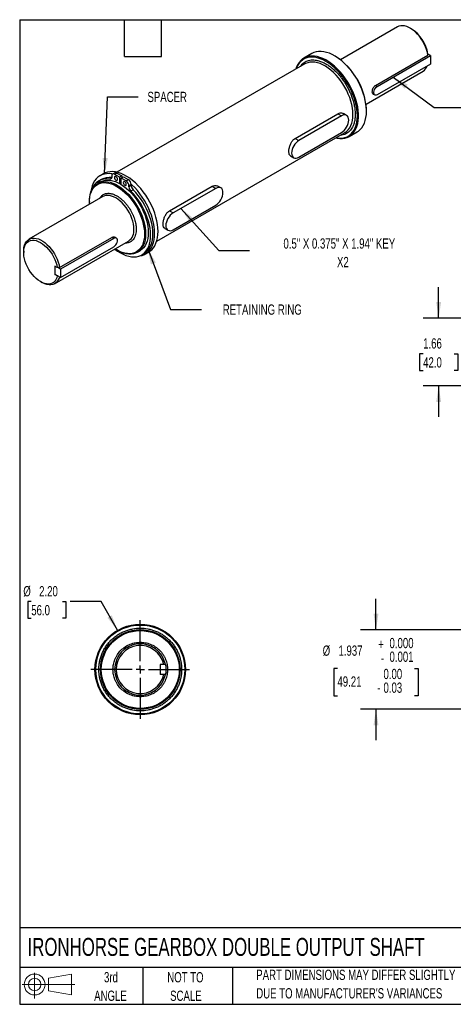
# Model space of a CAD drawing. Header units: inches. Extents: x 0.7 to 32.2, y 0.7 to 24.8.
# Tile 1 of 3: x 0.7 to 11.3, y 0.7 to 24.8. Entities that reach past the tile are written whole.
import ezdxf

# ---------------------------------------------------------------- set-up
doc = ezdxf.new("R2010")
doc.units = ezdxf.units.IN
doc.header["$LTSCALE"] = 3
doc.header["$MEASUREMENT"] = 0
doc.linetypes.add('CENTERX2', pattern=[0.8, 0.5, -0.1, 0.1, -0.1])
doc.layers.add('CENTER', color=40, linetype='CENTERX2')
doc.layers.add('SLD-DEFPOINTS', color=7, linetype='Continuous')
doc.layers.add('DIMENSIONS', color=140, linetype='Continuous', lineweight=25)
doc.layers.add('TEXT', color=140, linetype='Continuous', lineweight=25)
doc.styles.add('SLDTEXTSTYLE0', font='TXT', dxfattribs={"width": 0.7})
doc.dimstyles.new('SLDDIMSTYLE0', dxfattribs={"dimtxt": 0.254883, "dimasz": 0.39, "dimexe": 0, "dimexo": 0.0625, "dimgap": 0.063721, "dimtad": 0, "dimtih": 1, "dimtoh": 1, "dimdec": 3, "dimrnd": 1e-09, "dimzin": 12, "dimdsep": 46, "dimtxsty": 'SLDTEXTSTYLE0', "dimsah": 1, "dimcen": 0.09, "dimadec": 0, "dimazin": 3, "dimtol": 1, "dimtm": 0.001, "dimtfac": 1, "dimtdec": 3, "dimtmove": 0, "dimatfit": 0, "dimfxl": 0, "dimfrac": 2, "dimtolj": 1, "dimtzin": 0, "dimarcsym": 0})
doc.dimstyles.new('SLDDIMSTYLE2', dxfattribs={"dimtxt": 0.254883, "dimasz": 0.39, "dimexe": 0, "dimexo": 0.0625, "dimgap": 0.063721, "dimtad": 0, "dimtih": 1, "dimtoh": 1, "dimrnd": 1e-09, "dimzin": 12, "dimdsep": 46, "dimtxsty": 'SLDTEXTSTYLE0', "dimsah": 1, "dimcen": 0.09, "dimadec": 0, "dimazin": 3, "dimtfac": 1, "dimtmove": 0, "dimatfit": 0, "dimfxl": 0, "dimfrac": 2, "dimtolj": 1, "dimtzin": 12, "dimarcsym": 0})
doc.dimstyles.new('SLDDIMSTYLE6', dxfattribs={"dimtxt": 0.254883, "dimasz": 0.39, "dimexe": 0, "dimexo": 0.0625, "dimgap": 0.063721, "dimtad": 0, "dimtih": 1, "dimtoh": 1, "dimrnd": 1e-09, "dimzin": 4, "dimdsep": 46, "dimtxsty": 'SLDTEXTSTYLE0', "dimsah": 1, "dimcen": 0, "dimadec": 0, "dimazin": 1, "dimtfac": 1, "dimtofl": 0, "dimtmove": 0, "dimatfit": 3, "dimfxl": 0, "dimfrac": 2, "dimtolj": 1, "dimtzin": 12, "dimarcsym": 0})
doc.dimstyles.new('SLDDIMSTYLE7', dxfattribs={"dimtxt": 0.18, "dimasz": 0.39, "dimexe": 0, "dimexo": 0.0625, "dimgap": 0, "dimtad": 0, "dimtih": 1, "dimtoh": 1, "dimdec": 0, "dimrnd": 1e-09, "dimzin": 0, "dimdsep": 46, "dimtxsty": 'Standard', "dimsah": 1, "dimcen": 0.09, "dimadec": 0, "dimazin": 0, "dimtfac": 0.39, "dimtdec": 0, "dimtofl": 0, "dimtmove": 0, "dimatfit": 3, "dimfxl": 0, "dimfrac": 2, "dimtolj": 1, "dimtzin": 0, "dimarcsym": 0})

# ---------------------------------------------------------------- blocks, each defined once
blk = doc.blocks.new('Block11')
at = {"color": 7, "linetype": 'Continuous', "lineweight": 18}
for p, q in [((0.306, 0.627), (0.306, 0)), ((0.647, 0.492), (1.202, 0.594)), ((0.647, 0.189), (0.647, 0.492)), ((1.202, 0.594), (1.202, 0.086)), ((0, 0.34), (1.284, 0.34)), ((0.647, 0.189), (1.202, 0.086))]:
    blk.add_line(p, q, dxfattribs=at)
for radius in [0.254, 0.152]:
    blk.add_circle((0.306, 0.34), radius, dxfattribs=at)
blk = doc.blocks.new('Block12')
at = {"layer": 'SLD-DEFPOINTS'}
blk.add_blockref('Block11', (0, 0), dxfattribs=at)
blk = doc.blocks.new('SW_NOTE_0_2')
at = {"layer": 'TEXT', "color": 0, "char_height": 0.25, "attachment_point": 1, "style": 'SLDTEXTSTYLE0'}
for s, insert in [('PART DIMENSIONS MAY DIFFER SLIGHTLY', (0, 0.322)), ("DUE TO MANUFACTURER'S VARIANCES", (0, -0.129))]:
    blk.add_mtext(s, dxfattribs=dict(at, insert=insert))
blk = doc.blocks.new('SW_NOTE_0_3')
at = {"layer": 'TEXT', "color": 0, "char_height": 0.25, "attachment_point": 2, "style": 'SLDTEXTSTYLE0'}
for s, insert in [('NOT TO', (0.621, 0.322)), ('SCALE', (0.632, -0.129))]:
    blk.add_mtext(s, dxfattribs=dict(at, insert=insert))
blk = doc.blocks.new('SW_NOTE_0_4')
at = {"layer": 'TEXT', "color": 0, "char_height": 0.25, "attachment_point": 2, "style": 'SLDTEXTSTYLE0'}
for s, insert in [('3rd', (0.273, 0.322)), ('ANGLE', (0.262, -0.129))]:
    blk.add_mtext(s, dxfattribs=dict(at, insert=insert))
blk = doc.blocks.new('_D')
at = {"layer": 'DIMENSIONS'}
for p, q in [((9.426, 9.88), (9.426, 10.63)), ((12.928, 9.88), (9.051, 9.88)), ((14.896, 9.88), (13.108, 9.88)), ((15.691, 9.88), (15.076, 9.88)), ((8.487, 8.938), (8.401, 8.938)), ((8.401, 8.938), (8.401, 8.271)), ((10.365, 8.938), (10.451, 8.938)), ((10.451, 8.938), (10.451, 8.271)), ((8.401, 8.271), (8.487, 8.271)), ((10.451, 8.271), (10.365, 8.271)), ((14.073, 7.942), (9.051, 7.942)), ((9.426, 7.942), (9.426, 7.192)), ((15.691, 7.942), (14.253, 7.942))]:
    blk.add_line(p, q, dxfattribs=at)
for points in [[(9.426, 9.88), (9.486, 10.27), (9.366, 10.27)], [(9.426, 7.942), (9.366, 7.552), (9.486, 7.552)]]:
    blk.add_solid(points, dxfattribs=at)
at = {"layer": 'DIMENSIONS', "char_height": 0.25, "attachment_point": 1, "style": 'SLDTEXTSTYLE0'}
for s, insert in [('+', (9.482, 9.65)), ('0.000', (9.755, 9.68)), ('%%c', (8.128, 9.496)), ('1.937', (8.512, 9.496)), ('-', (9.543, 9.317)), ('0.001', (9.755, 9.347)), ('0.00', (9.608, 8.927)), ('49.21', (8.487, 8.743)), ('-', (9.456, 8.593)), ('0.03', (9.608, 8.593))]:
    blk.add_mtext(s, dxfattribs=dict(at, insert=insert))
blk = doc.blocks.new('_D_10')
at = {"layer": 'DIMENSIONS'}
for p, q in [((1.031, 10.565), (0.945, 10.565)), ((0.945, 10.565), (0.945, 10.16)), ((1.788, 10.565), (1.874, 10.565)), ((1.874, 10.565), (1.874, 10.16)), ((2.731, 10.565), (1.981, 10.565)), ((3.134, 9.866), (2.731, 10.565)), ((0.945, 10.16), (1.031, 10.16)), ((1.874, 10.16), (1.788, 10.16))]:
    blk.add_line(p, q, dxfattribs=at)
blk.add_solid([(3.134, 9.866), (2.991, 10.233), (2.887, 10.173)], dxfattribs=at)
at = {"layer": 'DIMENSIONS', "char_height": 0.25, "attachment_point": 1, "style": 'SLDTEXTSTYLE0'}
for s, insert in [('%%c', (0.838, 10.944)), ('2.20', (1.223, 10.944)), ('56.0', (1.031, 10.482))]:
    blk.add_mtext(s, dxfattribs=dict(at, insert=insert))
blk = doc.blocks.new('SW_CENTERMARKSYMBOL_0')
at = {"layer": 'CENTER', "color": 0}
for p, q in [((0, 0.2), (0, 1.202)), ((-0.2, 0), (-1.202, 0)), ((0, 0), (-0.1, 0)), ((0, 0), (0, 0.1)), ((0, 0), (0, -0.1)), ((0, 0), (0.1, 0)), ((0.2, 0), (1.202, 0)), ((0, -0.2), (0, -1.202))]:
    blk.add_line(p, q, dxfattribs=at)
blk = doc.blocks.new('SW_NOTE_0_6')
at = {"layer": 'TEXT', "color": 0, "char_height": 0.25, "attachment_point": 2, "style": 'SLDTEXTSTYLE0'}
for s, insert in [('0.5" X 0.375" X 1.94" KEY', (2.185, 0.296)), ('X2', (2.272, -0.156))]:
    blk.add_mtext(s, dxfattribs=dict(at, insert=insert))
blk = doc.blocks.new('_D_11')
at = {"layer": 'DIMENSIONS'}
for p, q in [((10.952, 17.478), (10.952, 18.228)), ((15.691, 17.478), (10.577, 17.478)), ((10.574, 16.605), (10.488, 16.605)), ((10.488, 16.605), (10.488, 16.2)), ((11.331, 16.605), (11.417, 16.605)), ((11.417, 16.605), (11.417, 16.2)), ((10.488, 16.2), (10.574, 16.2)), ((11.417, 16.2), (11.331, 16.2)), ((16.116, 15.822), (10.577, 15.822)), ((10.952, 15.822), (10.952, 15.072))]:
    blk.add_line(p, q, dxfattribs=at)
for points in [[(10.952, 17.478), (11.012, 17.868), (10.892, 17.868)], [(10.952, 15.822), (10.892, 15.432), (11.012, 15.432)]]:
    blk.add_solid(points, dxfattribs=at)
at = {"layer": 'DIMENSIONS', "char_height": 0.25, "attachment_point": 1, "style": 'SLDTEXTSTYLE0'}
for s, insert in [('1.66', (10.574, 16.984)), ('42.0', (10.574, 16.522))]:
    blk.add_mtext(s, dxfattribs=dict(at, insert=insert))

msp = doc.modelspace()

# ---------------------------------------------------------------- linework, layer by layer
for p, q in [((9.9456, 24.5753), (8.5587, 23.7746)), ((10.286, 24.5282), (10.2582, 24.5443)), ((7.864, 23.9248), (7.6692, 23.8123)), ((8.4292, 23.8621), (8.4153, 23.8702)), ((9.4154, 23.1497), (10.6911, 23.8861)), ((9.4584, 23.1248), (10.756, 23.8739)), ((10.756, 23.8739), (10.6906, 23.9116)), ((10.756, 23.8739), (10.756, 23.6697)), ((7.6942, 23.6724), (3.1189, 21.0312)), ((7.7087, 23.6803), (7.6942, 23.6724)), ((10.756, 23.6697), (9.4584, 22.9207)), ((9.1836, 22.6921), (10.5706, 23.4927)), ((9.4584, 23.1248), (9.4154, 23.1497)), ((9.3574, 22.9367), (9.3959, 22.9145)), ((7.4581, 21.8577), (8.4965, 22.4571)), ((8.5854, 22.4058), (7.547, 21.8064)), ((8.4965, 22.4571), (8.5854, 22.4058)), ((8.7104, 22.4182), (8.6332, 22.4628)), ((9.1947, 22.5201), (9.1947, 22.5362)), ((4.0875, 19.3533), (8.6628, 21.9946)), ((7.4581, 21.8577), (7.547, 21.8064)), ((7.547, 21.3981), (8.5854, 21.9975)), ((8.7714, 21.9029), (8.9663, 22.0154)), ((7.3448, 21.4303), (7.422, 21.3857)), ((2.789, 20.9951), (2.7055, 20.9468)), ((2.9459, 20.8664), (2.9878, 20.8906)), ((2.9922, 20.9392), (2.9922, 20.9163)), ((3.0686, 21.0171), (3.0129, 20.985)), ((3.1185, 21.0122), (3.0629, 20.98)), ((3.1815, 20.9116), (3.0629, 20.98)), ((3.1185, 21.0122), (3.2371, 20.9437)), ((3.2371, 20.9437), (3.1815, 20.9116)), ((3.1815, 20.9116), (3.1815, 20.7556)), ((3.2204, 20.8891), (3.2761, 20.9212)), ((3.2204, 20.7328), (3.2204, 20.8891)), ((3.339, 20.8206), (3.2204, 20.8891)), ((3.2371, 20.9437), (3.2371, 20.8987)), ((3.2412, 20.901), (3.2371, 20.9032)), ((3.2761, 20.9212), (3.3947, 20.8527)), ((2.7111, 20.7957), (2.647, 20.7588)), ((2.735, 20.8555), (2.6793, 20.8234)), ((3.339, 20.8206), (3.3947, 20.8527)), ((3.4654, 20.7303), (3.4097, 20.6981)), ((3.4097, 20.6753), (3.4654, 20.7074)), ((3.4097, 20.6753), (3.4097, 20.6981)), ((3.4654, 20.7303), (3.4654, 20.7074)), ((4.3958, 20.0899), (5.4342, 20.6893)), ((5.4342, 20.6893), (5.5231, 20.638)), ((5.6481, 20.6504), (5.5709, 20.6949)), ((2.7771, 20.437), (0.9759, 19.3972)), ((3.5117, 20.6041), (3.456, 20.572)), ((5.5231, 20.638), (4.4847, 20.0385)), ((2.4464, 20.3153), (2.4464, 20.2992)), ((4.4847, 19.6303), (5.5231, 20.2297)), ((4.3958, 20.0899), (4.4847, 20.0385)), ((1.7214, 18.708), (2.9971, 19.4445)), ((3.0402, 19.4196), (2.9971, 19.4445)), ((3.1027, 19.4258), (3.0599, 19.4505)), ((4.2825, 19.6625), (4.3597, 19.6179)), ((1.6009, 18.3146), (3.4021, 19.3544)), ((3.0402, 19.4196), (1.7426, 18.6706)), ((1.7426, 18.4664), (3.0402, 19.2155)), ((0.8465, 19.1111), (0.8465, 19.0789)), ((3.1173, 19.1369), (3.1312, 19.1289)), ((3.6157, 19.0809), (3.6797, 19.1178)), ((3.7226, 19.0163), (3.7782, 19.0484)), ((3.8078, 19.0374), (3.8913, 19.0857)), ((1.6651, 18.7084), (1.6048, 18.7432)), ((1.6048, 18.7432), (1.6048, 18.5391)), ((1.6048, 18.5391), (1.6108, 18.5425)), ((1.6651, 18.5042), (1.6048, 18.5391)), ((1.7426, 18.4664), (1.6108, 18.5425)), ((1.6773, 18.5042), (1.6651, 18.5042)), ((1.7426, 18.6706), (1.6773, 18.7083)), ((1.7426, 18.6706), (1.7426, 18.4664)), ((1.2605, 18.3617), (1.2884, 18.3456)), ((4.2576, 9.036), (4.1723, 9.036)), ((4.1723, 9.036), (4.1723, 8.786)), ((4.2576, 8.786), (4.1723, 8.786))]:
    msp.add_line(p, q)
at = {"flags": 128}
for points in [[(10.6911, 23.8861), (10.6774, 23.9531), (10.6577, 24.0213), (10.6322, 24.0897), (10.6014, 24.1573), (10.5656, 24.2231), (10.5253, 24.2862), (10.4813, 24.3457), (10.434, 24.4006), (10.3842, 24.4503), (10.3326, 24.4941), (10.2799, 24.5311), (10.2269, 24.5611), (10.1743, 24.5835), (10.123, 24.5979), (10.0736, 24.6043), (10.0268, 24.6024), (9.9834, 24.5924), (9.9456, 24.5753)], [(8.4415, 21.8668), (8.4813, 21.8588), (8.547, 21.8518), (8.61, 21.8531), (8.6698, 21.8627), (8.7259, 21.8806), (8.7777, 21.9066), (8.825, 21.9405), (8.8672, 21.982), (8.904, 22.0307), (8.9353, 22.0863), (8.9605, 22.1482), (8.9797, 22.2161), (8.9925, 22.2892), (8.999, 22.3671), (8.999, 22.4491), (8.9925, 22.5344), (8.9797, 22.6224), (8.9605, 22.7123), (8.9353, 22.8035), (8.904, 22.8951), (8.8672, 22.9864), (8.825, 23.0766), (8.7777, 23.165), (8.7259, 23.2509), (8.6698, 23.3335), (8.61, 23.4121), (8.547, 23.4862), (8.4813, 23.5551), (8.4135, 23.6181), (8.344, 23.6749), (8.2735, 23.7249), (8.2026, 23.7677), (8.1318, 23.803), (8.0617, 23.8305), (7.993, 23.8498), (7.9261, 23.861), (7.8617, 23.8638), (7.8002, 23.8583), (7.7423, 23.8446), (7.6883, 23.8226), (7.6387, 23.7926), (7.5939, 23.7549), (7.5543, 23.7098), (7.5202, 23.6576), (7.4919, 23.5987), (7.4729, 23.5447)], [(8.4489, 21.8711), (8.4829, 21.8656), (8.5476, 21.8612), (8.6094, 21.8653), (8.6677, 21.8778), (8.7221, 21.8985), (8.7721, 21.9274), (8.8173, 21.9641), (8.8573, 22.0084), (8.8917, 22.0599), (8.9202, 22.1181), (8.9427, 22.1826), (8.9589, 22.2527), (8.9687, 22.3279), (8.9719, 22.4076), (8.9687, 22.4911), (8.9589, 22.5776), (8.9427, 22.6664), (8.9202, 22.7568), (8.8917, 22.848), (8.8573, 22.9392), (8.8173, 23.0296), (8.7721, 23.1185), (8.7221, 23.2052), (8.6677, 23.2887), (8.6094, 23.3686), (8.5476, 23.4439), (8.4829, 23.5143), (8.4159, 23.5789), (8.347, 23.6374), (8.277, 23.6891), (8.2064, 23.7336), (8.1357, 23.7706), (8.0657, 23.7998), (7.9969, 23.8208), (7.9298, 23.8336), (7.8651, 23.8379), (7.8034, 23.8339), (7.745, 23.8214), (7.6906, 23.8006), (7.6406, 23.7718), (7.5954, 23.735), (7.5555, 23.6907), (7.5211, 23.6393), (7.4925, 23.581), (7.4803, 23.5489)], [(9.1947, 22.5201), (9.1914, 22.6038), (9.1818, 22.6906), (9.1657, 22.7797), (9.1435, 22.8703), (9.1152, 22.9618), (9.0812, 23.0533), (9.0416, 23.1442), (8.9968, 23.2336), (8.9472, 23.3208), (8.8932, 23.4051), (8.8352, 23.4858), (8.7738, 23.5623), (8.7094, 23.6338), (8.6425, 23.6999), (8.5738, 23.7599), (8.5037, 23.8133), (8.4329, 23.8598), (8.362, 23.8988), (8.2915, 23.9302), (8.222, 23.9537), (8.1541, 23.969), (8.0884, 23.976), (8.0254, 23.9746), (7.9657, 23.965), (7.9096, 23.9471), (7.864, 23.9248)], [(8.8635, 22.4381), (8.8603, 22.5163), (8.8508, 22.5974), (8.8349, 22.6808), (8.8129, 22.7655), (8.7851, 22.851), (8.7515, 22.9362), (8.7126, 23.0205), (8.6687, 23.103), (8.6202, 23.1831), (8.5676, 23.2598), (8.5114, 23.3326), (8.4521, 23.4008), (8.3902, 23.4636), (8.3263, 23.5205), (8.2611, 23.5711), (8.1951, 23.6147), (8.1289, 23.6511), (8.0632, 23.6798), (7.9986, 23.7006), (7.9356, 23.7133), (7.875, 23.7178), (7.8171, 23.7141), (7.7626, 23.7021), (7.7121, 23.682), (7.7087, 23.6803)], [(9.4584, 22.9207), (9.4335, 22.9104), (9.4106, 22.9093), (9.3916, 22.9173), (9.378, 22.9339), (9.3709, 22.9577), (9.3709, 22.9868), (9.378, 23.0187), (9.3916, 23.051), (9.4106, 23.081), (9.4335, 23.1063), (9.4584, 23.1248)], [(8.5854, 21.9975), (8.6199, 22.0214), (8.6531, 22.0521), (8.6836, 22.0886), (8.7104, 22.1295), (8.7324, 22.1731), (8.7487, 22.2178), (8.7588, 22.2619), (8.7622, 22.3037), (8.7588, 22.3416), (8.7487, 22.3741), (8.7324, 22.3999), (8.7104, 22.4182), (8.6836, 22.4281), (8.6531, 22.4293), (8.6199, 22.4218), (8.5854, 22.4058)], [(8.6786, 22.0043), (8.7126, 22.0299), (8.7515, 22.0693), (8.7851, 22.1158), (8.8129, 22.169), (8.8349, 22.2284), (8.8508, 22.2935), (8.8603, 22.3636), (8.8635, 22.4381)], [(8.9663, 22.0154), (8.9968, 22.0351), (9.0416, 22.0728), (9.0812, 22.1179), (9.1152, 22.1701), (9.1435, 22.229), (9.1657, 22.294), (9.1818, 22.3645), (9.1914, 22.4401), (9.1947, 22.5201)], [(8.6628, 21.9946), (8.6687, 21.998), (8.6786, 22.0043)], [(7.547, 21.8064), (7.5125, 21.7825), (7.4794, 21.7518), (7.4488, 21.7153), (7.422, 21.6744), (7.4, 21.6308), (7.3837, 21.5861), (7.3736, 21.542), (7.3702, 21.5002), (7.3736, 21.4623), (7.3837, 21.4298), (7.4, 21.404), (7.422, 21.3857), (7.4488, 21.3758), (7.4794, 21.3746), (7.5125, 21.3821), (7.547, 21.3981)], [(3.0166, 20.9871), (2.9956, 20.991), (2.9299, 20.998), (2.8669, 20.9967), (2.8071, 20.987), (2.7511, 20.9691), (2.6992, 20.9431), (2.652, 20.9093), (2.6097, 20.8678), (2.5729, 20.8191), (2.5417, 20.7635), (2.5164, 20.7015), (2.4973, 20.6337), (2.4844, 20.5605), (2.4831, 20.5495)], [(4.1196, 19.5904), (4.1164, 19.6741), (4.1067, 19.7608), (4.0907, 19.8499), (4.0685, 19.9406), (4.0402, 20.032), (4.0062, 20.1236), (3.9666, 20.2144), (3.9218, 20.3038), (3.8722, 20.3911), (3.8182, 20.4754), (3.7602, 20.5561), (3.6988, 20.6325), (3.6343, 20.7041), (3.5675, 20.7701), (3.4987, 20.8301), (3.4287, 20.8835), (3.3579, 20.93), (3.287, 20.9691), (3.2165, 21.0005), (3.147, 21.0239), (3.0791, 21.0392), (3.0134, 21.0462), (2.9504, 21.0449), (2.8906, 21.0352), (2.8346, 21.0173), (2.789, 20.9951)], [(2.9922, 20.9163), (2.9913, 20.9044), (2.9889, 20.8937), (2.9849, 20.8845), (2.9795, 20.877), (2.9726, 20.8713), (2.9647, 20.8676), (2.9557, 20.866), (2.9459, 20.8664)], [(3.1314, 20.8588), (3.1285, 20.8771), (3.1203, 20.8959), (3.1082, 20.9123), (3.0938, 20.9239), (3.0794, 20.9289), (3.0672, 20.9266), (3.059, 20.9172), (3.0562, 20.9022), (3.059, 20.884), (3.0672, 20.8652), (3.0794, 20.8487), (3.0938, 20.8371), (3.1082, 20.8321), (3.1203, 20.8345), (3.1285, 20.8439), (3.1314, 20.8588)], [(2.4464, 20.3153), (2.4472, 20.353), (2.4536, 20.4254), (2.4663, 20.4931), (2.4852, 20.5554), (2.5102, 20.6118), (2.5409, 20.6617), (2.5772, 20.7047), (2.6186, 20.7403), (2.6649, 20.7683), (2.7155, 20.7884), (2.7699, 20.8004), (2.8278, 20.8041), (2.8885, 20.7996), (2.9514, 20.7869), (3.016, 20.7661), (3.0817, 20.7374), (3.1479, 20.701), (3.2139, 20.6574), (3.2792, 20.6068), (3.343, 20.5499), (3.4049, 20.4871), (3.4642, 20.419), (3.5205, 20.3462), (3.5731, 20.2694), (3.6215, 20.1894), (3.6654, 20.1068), (3.7043, 20.0225), (3.7379, 19.9373), (3.7658, 19.8519), (3.7877, 19.7671), (3.8036, 19.6837), (3.8131, 19.6026), (3.8163, 19.5244), (3.8163, 19.5244)], [(2.4479, 20.2469), (2.4464, 20.2992), (2.4496, 20.3733), (2.4593, 20.4429), (2.4753, 20.5074), (2.4975, 20.5662), (2.5256, 20.6187), (2.5595, 20.6644), (2.5987, 20.7028), (2.6429, 20.7337), (2.6917, 20.7566), (2.7446, 20.7713), (2.8011, 20.7778), (2.8606, 20.776), (2.9226, 20.7658), (2.9865, 20.7474), (3.0517, 20.7209), (3.1174, 20.6867)], [(2.7111, 20.7957), (2.7289, 20.8053), (2.7795, 20.8254), (2.834, 20.8374), (2.8918, 20.8411), (2.9525, 20.8366), (3.0154, 20.8239), (3.0801, 20.8031), (3.1458, 20.7743), (3.2119, 20.738), (3.2779, 20.6943), (3.3432, 20.6438), (3.4071, 20.5869), (3.4689, 20.524), (3.5283, 20.4559), (3.5845, 20.3831), (3.6371, 20.3064), (3.6856, 20.2263), (3.7294, 20.1438), (3.7683, 20.0595), (3.8019, 19.9742), (3.8298, 19.8888), (3.8518, 19.8041), (3.8676, 19.7207), (3.8772, 19.6396), (3.8804, 19.5614)], [(3.1174, 20.6867), (3.1832, 20.645), (3.2484, 20.5962), (3.3122, 20.5409), (3.3742, 20.4795), (3.4338, 20.4126), (3.4903, 20.3409), (3.5431, 20.265), (3.5919, 20.1858), (3.6362, 20.1039), (3.6754, 20.0202), (3.7093, 19.9354), (3.7374, 19.8504), (3.7596, 19.766), (3.7756, 19.683), (3.7853, 19.6022), (3.7885, 19.5244), (3.7853, 19.4503), (3.7756, 19.3807), (3.7596, 19.3161), (3.7374, 19.2573), (3.7093, 19.2049), (3.6754, 19.1592), (3.6362, 19.1207), (3.5919, 19.0899), (3.5431, 19.067), (3.4903, 19.0523), (3.4338, 19.0458), (3.3742, 19.0476), (3.3122, 19.0578), (3.2484, 19.0762), (3.1832, 19.1026), (3.1174, 19.1369), (3.0728, 19.1644)], [(3.3457, 20.7351), (3.3429, 20.7533), (3.3347, 20.7721), (3.3225, 20.7886), (3.3081, 20.8002), (3.2937, 20.8052), (3.2816, 20.8028), (3.2734, 20.7934), (3.2705, 20.7785), (3.2734, 20.7602), (3.2816, 20.7414), (3.2937, 20.725), (3.3081, 20.7134), (3.3225, 20.7084), (3.3347, 20.7108), (3.3429, 20.7201), (3.3457, 20.7351)], [(4.0361, 19.5422), (4.0329, 19.6259), (4.0232, 19.7126), (4.0072, 19.8017), (3.985, 19.8923), (3.9567, 19.9838), (3.9226, 20.0754), (3.883, 20.1662), (3.8383, 20.2556), (3.7887, 20.3428), (3.7347, 20.4272), (3.6767, 20.5079), (3.6152, 20.5843), (3.5508, 20.6559), (3.484, 20.7219), (3.465, 20.7392)], [(5.5231, 20.2297), (5.5576, 20.2536), (5.5908, 20.2843), (5.6213, 20.3208), (5.6481, 20.3617), (5.6701, 20.4053), (5.6864, 20.45), (5.6965, 20.4941), (5.6999, 20.5359), (5.6965, 20.5738), (5.6864, 20.6063), (5.6701, 20.6321), (5.6481, 20.6504), (5.6213, 20.6603), (5.5908, 20.6615), (5.5576, 20.654), (5.5231, 20.638)], [(3.5315, 19.6406), (3.5283, 19.704), (3.5187, 19.7701), (3.5028, 19.8381), (3.4809, 19.907), (3.4533, 19.9757), (3.4204, 20.0432), (3.3827, 20.1085), (3.3406, 20.1708), (3.295, 20.229), (3.2463, 20.2824), (3.1954, 20.3302), (3.1429, 20.3716), (3.0896, 20.4061), (3.0363, 20.4331), (2.9838, 20.4523), (2.9329, 20.4634), (2.8842, 20.4662), (2.8385, 20.4607), (2.7965, 20.4469), (2.7771, 20.437)], [(3.0658, 19.1603), (3.1325, 19.1111), (3.201, 19.0679), (3.2694, 19.0321), (3.3373, 19.0039), (3.404, 18.9836), (3.469, 18.9714), (3.5316, 18.9674), (3.5914, 18.9716), (3.6478, 18.984), (3.7004, 19.0045), (3.7486, 19.0329), (3.7921, 19.0689), (3.8305, 19.1123), (3.8635, 19.1627), (3.8908, 19.2196), (3.9121, 19.2825), (3.9272, 19.351), (3.9361, 19.4243), (3.9386, 19.502), (3.9348, 19.5832), (3.9247, 19.6674), (3.9082, 19.7537), (3.8857, 19.8415), (3.8573, 19.9299), (3.8232, 20.0182), (3.7837, 20.1058), (3.7392, 20.1917), (3.6901, 20.2752), (3.6367, 20.3557), (3.5796, 20.4324), (3.5192, 20.5047), (3.456, 20.572)], [(3.7782, 19.0484), (3.8043, 19.065), (3.8478, 19.1011), (3.8862, 19.1445), (3.9192, 19.1948), (3.9464, 19.2517), (3.9677, 19.3147), (3.9829, 19.3831), (3.9918, 19.4565), (3.9943, 19.5341), (3.9905, 19.6153), (3.9803, 19.6995), (3.9639, 19.7858), (3.9414, 19.8736), (3.913, 19.962), (3.8789, 20.0504), (3.8394, 20.1379), (3.7949, 20.2238), (3.7457, 20.3073), (3.6924, 20.3878), (3.6352, 20.4646), (3.5748, 20.5368), (3.5117, 20.6041)], [(4.4847, 20.0385), (4.4503, 20.0147), (4.4171, 19.984), (4.3865, 19.9474), (4.3597, 19.9066), (4.3378, 19.863), (4.3214, 19.8182), (4.3114, 19.7741), (4.308, 19.7324), (4.3114, 19.6945), (4.3214, 19.662), (4.3378, 19.6361), (4.3597, 19.6179), (4.3865, 19.608), (4.4171, 19.6068), (4.4503, 19.6143), (4.4847, 19.6303)], [(3.8163, 19.5244), (3.8131, 19.4499), (3.8036, 19.3798), (3.7877, 19.3147), (3.7658, 19.2553), (3.7379, 19.2021), (3.7043, 19.1556), (3.6654, 19.1162), (3.6215, 19.0843), (3.5731, 19.0603), (3.5205, 19.0442), (3.4642, 19.0364), (3.4049, 19.0367), (3.343, 19.0454), (3.2792, 19.0622), (3.2139, 19.0869), (3.1479, 19.1195), (3.1312, 19.1289)], [(3.6651, 18.9897), (3.6767, 18.9914), (3.7347, 19.0052), (3.7887, 19.0272), (3.8383, 19.0571), (3.883, 19.0948), (3.9226, 19.14), (3.9567, 19.1922), (3.985, 19.251), (4.0072, 19.316), (4.0232, 19.3866), (4.0329, 19.4622), (4.0361, 19.5422)], [(3.8804, 19.5614), (3.8772, 19.4869), (3.8676, 19.4168), (3.8518, 19.3517), (3.8298, 19.2923), (3.8019, 19.2391), (3.7683, 19.1926), (3.7294, 19.1532), (3.6856, 19.1213), (3.6797, 19.1178)], [(3.8913, 19.0857), (3.9218, 19.1053), (3.9666, 19.143), (4.0062, 19.1882), (4.0402, 19.2404), (4.0685, 19.2992), (4.0907, 19.3642), (4.1067, 19.4348), (4.1164, 19.5104), (4.1196, 19.5904)], [(0.8465, 19.1111), (0.8473, 19.1412), (0.8536, 19.1983), (0.8662, 19.2505), (0.8849, 19.297), (0.9094, 19.3371), (0.9393, 19.3704), (0.9743, 19.3962), (1.0137, 19.4143), (1.0572, 19.4243), (1.1039, 19.4262), (1.1533, 19.4198), (1.2047, 19.4054), (1.2572, 19.383), (1.3102, 19.3531), (1.3629, 19.316), (1.4145, 19.2723), (1.4643, 19.2226), (1.5116, 19.1676), (1.5557, 19.1081), (1.5959, 19.045), (1.6317, 18.9792), (1.6625, 18.9116), (1.688, 18.8433), (1.7077, 18.7751), (1.7214, 18.708)], [(1.6651, 18.5042), (1.651, 18.4551), (1.6309, 18.412), (1.605, 18.3755), (1.5738, 18.3462), (1.5377, 18.3245), (1.4973, 18.3108), (1.4533, 18.3053), (1.4062, 18.3081), (1.357, 18.3192), (1.3062, 18.3382), (1.2547, 18.3651), (1.2033, 18.3993), (1.1528, 18.4403), (1.104, 18.4876), (1.0576, 18.5402), (1.0143, 18.5975), (0.9749, 18.6586), (0.9399, 18.7225), (0.9098, 18.7882), (0.8852, 18.8547), (0.8664, 18.9209), (0.8537, 18.9859), (0.8473, 19.0487), (0.8473, 19.1082), (0.8537, 19.1636), (0.8664, 19.2139), (0.8852, 19.2584), (0.9098, 19.2965), (0.9399, 19.3275), (0.9749, 19.3509), (1.0143, 19.3665), (1.0576, 19.3738), (1.104, 19.3729), (1.1528, 19.3638), (1.2033, 19.3465), (1.2547, 19.3214), (1.3062, 19.2888), (1.357, 19.2493), (1.4062, 19.2034), (1.4533, 19.1519), (1.4973, 19.0956), (1.5377, 19.0353), (1.5738, 18.9719), (1.605, 18.9066), (1.6309, 18.8402), (1.651, 18.7738), (1.6651, 18.7084)], [(3.0402, 19.2155), (3.0651, 19.234), (3.088, 19.2593), (3.107, 19.2893), (3.1206, 19.3216), (3.1277, 19.3535), (3.1277, 19.3826), (3.1206, 19.4064), (3.107, 19.423), (3.088, 19.431), (3.0651, 19.4299), (3.0402, 19.4196)], [(1.7164, 18.4816), (1.7077, 18.4527), (1.688, 18.4072), (1.6625, 18.3683), (1.6317, 18.3363), (1.5959, 18.3118), (1.5557, 18.2952), (1.5116, 18.2866), (1.4643, 18.2862), (1.4145, 18.294), (1.3629, 18.3099), (1.3102, 18.3336), (1.2884, 18.3456)]]:
    msp.add_lwpolyline(points, dxfattribs=at)
for radius in [1.1024, 1.0827, 0.9687, 0.949]:
    msp.add_circle((3.6855, 8.911), radius)
for centre, radius, start, end in [((9.7941, 23.7628), 0.9099, 9.85829, 57.27051), ((7.5359, 22.4625), 1.6603, 2.54218, 57.45244), ((10.4431, 23.7013), 0.2444, 301.44345, 341.25575), ((2.9275, 20.5069), 0.3982, 80.8907, 118.91084), ((3.0353, 20.9462), 0.0437, 50.79671, 189.21404), ((3.0893, 20.9713), 0.0503, 54.38242, 114.30712), ((2.8745, 20.484), 0.389, 79.42335, 163.59319), ((3.2562, 20.6911), 0.1537, 2.60548, 57.39452), ((3.3119, 20.7233), 0.1537, 2.60548, 57.39452), ((3.5659, 20.6832), 0.1563, 182.88973, 225.3507), ((3.6215, 20.7153), 0.1563, 182.88973, 225.3507), ((3.213, 19.6123), 0.3197, 306.24035, 5.07184), ((3.6855, 8.911), 0.625, 11.53696, 348.46304), ((3.6855, 8.911), 0.5856, 12.32434, 347.67566)]:
    msp.add_arc(centre, radius, start, end)
for points, knots in [([(7.5845, 23.6091), (7.5927, 23.6212), (7.6128, 23.6511), (7.6523, 23.6893), (7.7014, 23.7242), (7.7561, 23.7495), (7.8152, 23.7652), (7.8779, 23.7713), (7.9496, 23.7676), (8.0303, 23.7512), (8.1185, 23.7193), (8.2064, 23.6747), (8.2942, 23.6179), (8.3824, 23.5479), (8.4631, 23.4712), (8.5348, 23.3921), (8.5975, 23.3136), (8.6566, 23.2297), (8.7113, 23.1412), (8.7606, 23.0495), (8.8037, 22.9564), (8.8404, 22.8629), (8.8731, 22.7612), (8.899, 22.653), (8.9161, 22.5413), (8.9182, 22.4721), (8.9192, 22.4381)], [0, 0, 0, 0, 0.0266576, 0.0658503, 0.105051, 0.1442437, 0.1834444, 0.2218205, 0.2602045, 0.3092947, 0.3570474, 0.4033673, 0.4496803, 0.497433, 0.5465301, 0.5849063, 0.6232902, 0.662483, 0.7016837, 0.7408764, 0.7800771, 0.8184532, 0.8568372, 0.9059273, 0.9536818, 1, 1, 1, 1]), ([(9.3582, 22.9381), (9.3543, 22.9403), (9.3443, 22.9458), (9.3376, 22.9658), (9.335, 22.994), (9.3386, 23.0278), (9.3503, 23.0679), (9.3694, 23.1057), (9.3922, 23.134), (9.4087, 23.1452), (9.4154, 23.1497)], [0, 0, 0, 0, 0.092035, 0.2361095, 0.3334872, 0.4746566, 0.6157605, 0.7585742, 0.9026618, 1, 1, 1, 1]), ([(8.4965, 22.4571), (8.5163, 22.4656), (8.556, 22.4826), (8.6049, 22.4797), (8.6257, 22.4643), (8.6314, 22.46)], [0, 0, 0, 0, 0.419817, 0.8392891, 1, 1, 1, 1]), ([(8.9192, 22.4381), (8.9182, 22.4052), (8.9161, 22.3385), (8.899, 22.2465), (8.8731, 22.1682), (8.8404, 22.1043), (8.8038, 22.053), (8.7606, 22.0097), (8.7113, 21.975), (8.6565, 21.9498), (8.6037, 21.9348), (8.5677, 21.9323), (8.5532, 21.9312)], [0, 0, 0, 0, 0.1148009, 0.2331621, 0.3548599, 0.4499834, 0.5451263, 0.6422739, 0.7394413, 0.8365889, 0.9337563, 1, 1, 1, 1]), ([(7.3465, 21.4331), (7.3393, 21.437), (7.3203, 21.4472), (7.3077, 21.4862), (7.3028, 21.5427), (7.3094, 21.6105), (7.3309, 21.691), (7.3668, 21.7676), (7.4112, 21.8257), (7.4445, 21.8484), (7.4581, 21.8577)], [0, 0, 0, 0, 0.0891453, 0.2339055, 0.3334649, 0.4733808, 0.6131917, 0.7557529, 0.9005445, 1, 1, 1, 1]), ([(5.4342, 20.6893), (5.4541, 20.6978), (5.4937, 20.7148), (5.5427, 20.7119), (5.5634, 20.6965), (5.5692, 20.6922)], [0, 0, 0, 0, 0.419817, 0.8392891, 1, 1, 1, 1]), ([(2.6934, 20.3887), (2.6957, 20.3932), (2.7043, 20.4108), (2.7322, 20.4477), (2.7726, 20.4827), (2.8207, 20.5049), (2.8596, 20.5152), (2.901, 20.5193), (2.9574, 20.5164), (3.0298, 20.4986), (3.1079, 20.4618), (3.1753, 20.4181), (3.2335, 20.372), (3.2866, 20.3215), (3.3339, 20.2693), (3.3891, 20.2002), (3.4394, 20.124), (3.4827, 20.0436), (3.5111, 19.9822), (3.5353, 19.9205), (3.5609, 19.8406), (3.5826, 19.7445), (3.5857, 19.6746), (3.5872, 19.6406)], [0, 0, 0, 0, 0.0130819, 0.0505431, 0.1269456, 0.1651921, 0.2034504, 0.2409001, 0.2783613, 0.3501899, 0.4179592, 0.4631546, 0.509757, 0.5576731, 0.5951227, 0.6325839, 0.7089864, 0.7472329, 0.7854912, 0.8229409, 0.8604021, 0.9322307, 1, 1, 1, 1]), ([(4.2842, 19.6653), (4.277, 19.6692), (4.258, 19.6794), (4.2455, 19.7184), (4.2405, 19.7749), (4.2471, 19.8427), (4.2686, 19.9231), (4.3045, 19.9998), (4.3489, 20.0579), (4.3823, 20.0806), (4.3958, 20.0899)], [0, 0, 0, 0, 0.0891453, 0.2339055, 0.3334649, 0.4733808, 0.6131917, 0.7557529, 0.9005445, 1, 1, 1, 1]), ([(2.9971, 19.4445), (3.0071, 19.4488), (3.0269, 19.4574), (3.0508, 19.4563), (3.0607, 19.4487), (3.0633, 19.4467)], [0, 0, 0, 0, 0.423804, 0.8474005, 1, 1, 1, 1]), ([(3.5872, 19.6406), (3.5865, 19.6189), (3.5852, 19.5749), (3.5739, 19.5143), (3.5568, 19.4628), (3.5353, 19.4206), (3.503, 19.3754), (3.4622, 19.341), (3.4142, 19.3186), (3.3751, 19.3086), (3.343, 19.3045), (3.3235, 19.3058), (3.3184, 19.3061)], [0, 0, 0, 0, 0.1080952, 0.2195427, 0.3341382, 0.4237024, 0.5132943, 0.6960177, 0.7874877, 0.8789859, 0.9685501, 1, 1, 1, 1]), ([(2.6774, 8.911), (2.6775, 8.9179), (2.6775, 8.9316), (2.6782, 8.952), (2.6792, 8.9725), (2.6807, 8.9929), (2.6825, 9.0133), (2.6848, 9.0337), (2.6875, 9.054), (2.6906, 9.0742), (2.6986, 9.1198), (2.7151, 9.19), (2.7472, 9.2839), (2.7888, 9.3755), (2.8407, 9.4642), (2.9016, 9.5478), (2.9714, 9.6251), (3.0487, 9.6949), (3.1323, 9.7558), (3.221, 9.8077), (3.3125, 9.8493), (3.4065, 9.8814), (3.5298, 9.9104), (3.6855, 9.9248), (3.8411, 9.9104), (3.9645, 9.8814), (4.0584, 9.8493), (4.15, 9.8077), (4.2387, 9.7558), (4.3222, 9.6949), (4.3995, 9.6251), (4.4693, 9.5478), (4.5303, 9.4642), (4.5821, 9.3755), (4.6238, 9.284), (4.6558, 9.19), (4.6736, 9.1145), (4.683, 9.0581), (4.6877, 9.0215), (4.6911, 8.9848), (4.6932, 8.9479), (4.6934, 8.9233), (4.6936, 8.911)], [0, 0, 0, 0, 0.0064866, 0.012964, 0.0194348, 0.0259018, 0.0323676, 0.0388348, 0.0453063, 0.0517847, 0.0582726, 0.0891447, 0.1200233, 0.1521822, 0.1843477, 0.2171909, 0.2500408, 0.282884, 0.3157339, 0.3478929, 0.3800584, 0.4109304, 0.441809, 0.5000011, 0.5581932, 0.5890653, 0.6199439, 0.6521028, 0.6842683, 0.7171115, 0.7499614, 0.7828046, 0.8156545, 0.8478135, 0.8799789, 0.910851, 0.9417296, 0.9533983, 0.965044, 0.9766824, 0.9883292, 1, 1, 1, 1]), ([(3.0211, 8.911), (3.0211, 8.9161), (3.0212, 8.9262), (3.0218, 8.9414), (3.0226, 8.9566), (3.0238, 8.9717), (3.0254, 8.9868), (3.0273, 9.0019), (3.0295, 9.0169), (3.0349, 9.0481), (3.046, 9.0949), (3.0671, 9.1568), (3.0946, 9.2172), (3.1402, 9.2953), (3.2124, 9.3842), (3.3186, 9.4705), (3.4377, 9.5321), (3.5615, 9.5677), (3.6855, 9.5791), (3.8095, 9.5677), (3.9333, 9.5321), (4.0524, 9.4705), (4.1586, 9.3842), (4.2308, 9.2953), (4.2764, 9.2172), (4.3039, 9.1568), (4.325, 9.0949), (4.3372, 9.0432), (4.3438, 9.0019), (4.3473, 8.9718), (4.3495, 8.9414), (4.3497, 8.9212), (4.3499, 8.911)], [0, 0, 0, 0, 0.0073012, 0.0145912, 0.0218739, 0.029153, 0.0364325, 0.0437161, 0.0510077, 0.0583111, 0.089202, 0.1201028, 0.1522814, 0.18447, 0.2501188, 0.3157677, 0.3800524, 0.4417711, 0.5000019, 0.5582326, 0.6199514, 0.684236, 0.7498849, 0.8155338, 0.8477124, 0.879901, 0.9107919, 0.9416927, 0.956283, 0.9708439, 0.985406, 1, 1, 1, 1]), ([(4.6936, 8.911), (4.6935, 8.9042), (4.6934, 8.8905), (4.6928, 8.87), (4.6918, 8.8495), (4.6903, 8.8291), (4.6884, 8.8087), (4.6861, 8.7884), (4.6834, 8.7681), (4.6803, 8.7478), (4.6724, 8.7022), (4.6558, 8.632), (4.6238, 8.5381), (4.5821, 8.4465), (4.5303, 8.3579), (4.4693, 8.2743), (4.3996, 8.197), (4.3222, 8.1272), (4.2387, 8.0662), (4.15, 8.0144), (4.0584, 7.9727), (3.9645, 7.9407), (3.8411, 7.9116), (3.6855, 7.8973), (3.5298, 7.9116), (3.4065, 7.9407), (3.3126, 7.9727), (3.221, 8.0144), (3.1323, 8.0662), (3.0487, 8.1272), (2.9714, 8.197), (2.9016, 8.2743), (2.8407, 8.3578), (2.7889, 8.4465), (2.7472, 8.5381), (2.7151, 8.632), (2.6973, 8.7076), (2.688, 8.764), (2.6832, 8.8006), (2.6799, 8.8373), (2.6778, 8.8741), (2.6775, 8.8987), (2.6774, 8.911)], [0, 0, 0, 0, 0.0064866, 0.012964, 0.0194348, 0.0259018, 0.0323676, 0.0388348, 0.0453063, 0.0517847, 0.0582726, 0.0891447, 0.1200233, 0.1521822, 0.1843477, 0.2171909, 0.2500408, 0.282884, 0.3157339, 0.3478929, 0.3800584, 0.4109304, 0.441809, 0.5000011, 0.5581932, 0.5890653, 0.6199439, 0.6521028, 0.6842683, 0.7171115, 0.7499614, 0.7828046, 0.8156545, 0.8478135, 0.8799789, 0.910851, 0.9417296, 0.9533983, 0.965044, 0.9766824, 0.9883292, 1, 1, 1, 1]), ([(4.3499, 8.911), (4.3498, 8.906), (4.3498, 8.8958), (4.3492, 8.8806), (4.3484, 8.8655), (4.3471, 8.8503), (4.3456, 8.8352), (4.3437, 8.8202), (4.3414, 8.8051), (4.336, 8.774), (4.325, 8.7272), (4.3039, 8.6653), (4.2764, 8.6049), (4.2308, 8.5268), (4.1586, 8.4379), (4.0524, 8.3516), (3.9333, 8.2899), (3.8095, 8.2543), (3.6855, 8.2429), (3.5615, 8.2543), (3.4377, 8.2899), (3.3186, 8.3516), (3.2124, 8.4379), (3.1402, 8.5268), (3.0946, 8.6049), (3.0671, 8.6652), (3.046, 8.7271), (3.0338, 8.7789), (3.0271, 8.8201), (3.0237, 8.8503), (3.0215, 8.8806), (3.0212, 8.9009), (3.0211, 8.911)], [0, 0, 0, 0, 0.0073012, 0.0145912, 0.0218739, 0.029153, 0.0364325, 0.0437161, 0.0510077, 0.0583111, 0.089202, 0.1201028, 0.1522814, 0.18447, 0.2501188, 0.3157677, 0.3800524, 0.4417711, 0.5000019, 0.5582326, 0.6199514, 0.684236, 0.7498849, 0.8155338, 0.8477124, 0.879901, 0.9107919, 0.9416927, 0.956283, 0.9708439, 0.985406, 1, 1, 1, 1]), ([(4.2979, 9.036), (4.2979, 9.036), (4.298, 9.0352), (4.2987, 9.032), (4.2991, 9.0296), (4.3003, 9.0233), (4.301, 9.0195), (4.3025, 9.0104), (4.3034, 9.0052), (4.305, 8.9937), (4.3058, 8.9874), (4.3074, 8.9738), (4.3081, 8.9665), (4.3092, 8.9515), (4.3097, 8.9436), (4.3103, 8.9275), (4.3105, 8.9193), (4.3105, 8.9027), (4.3103, 8.8946), (4.3097, 8.8786), (4.3092, 8.8707), (4.3081, 8.8556), (4.3074, 8.8484), (4.3059, 8.8348), (4.305, 8.8284), (4.3034, 8.8169), (4.3026, 8.8117), (4.301, 8.8026), (4.3003, 8.7987), (4.2991, 8.7925), (4.2987, 8.7901), (4.298, 8.7868), (4.2979, 8.786), (4.2979, 8.786)], [0, 0, 0, 0, 0.0625, 0.0625, 0.125, 0.125, 0.1875, 0.1875, 0.25, 0.25, 0.3125, 0.3125, 0.375, 0.375, 0.4375, 0.4375, 0.5, 0.5, 0.5625, 0.5625, 0.625, 0.625, 0.6875, 0.6875, 0.75, 0.75, 0.8125, 0.8125, 0.875, 0.875, 0.9375, 0.9375, 1, 1, 1, 1])]:
    msp.add_open_spline(points, degree=3, knots=knots)
for points in [[(10.6911, 23.8861), (10.6909, 23.8969), (10.6907, 23.9078), (10.6905, 23.9186)], [(1.7214, 18.708), (1.7027, 18.7081), (1.6839, 18.7082), (1.6651, 18.7084)], [(4.2979, 9.036), (4.2845, 9.036), (4.271, 9.036), (4.2576, 9.036)], [(4.2979, 8.786), (4.2845, 8.786), (4.271, 8.786), (4.2576, 8.786)]]:
    msp.add_open_spline(points, degree=3)
at = {"layer": 'TEXT'}
for p, q in [((0.75, 24.75), (32.25, 24.75)), ((0.75, 24.75), (0.75, 0.75)), ((3.3, 23.85), (3.3, 24.75)), ((4.2, 23.85), (4.2, 24.75)), ((3.3, 23.85), (4.2, 23.85)), ((32.25, 2.6133), (0.75, 2.6133)), ((32.25, 1.65), (0.75, 1.65)), ((3.75, 1.65), (3.75, 0.75)), ((5.9305, 1.65), (5.9305, 0.75)), ((0.75, 0.75), (32.25, 0.75))]:
    msp.add_line(p, q, dxfattribs=at)

# ---------------------------------------------------------------- block references
at = {"layer": 'CENTER'}
msp.add_blockref('SW_CENTERMARKSYMBOL_0', (3.6855, 8.911), dxfattribs=at)
at = {"layer": 'SLD-DEFPOINTS'}
msp.add_blockref('Block12', (0.8076, 0.8922), dxfattribs=at)
at = {"layer": 'TEXT'}
for name, p in [('SW_NOTE_0_6', (6.3477, 19.1236)), ('SW_NOTE_0_4', (2.6985, 1.2128)), ('SW_NOTE_0_3', (4.1642, 1.2128)), ('SW_NOTE_0_2', (6.5102, 1.2722))]:
    msp.add_blockref(name, p, dxfattribs=at)

# ---------------------------------------------------------------- texts
at = {"layer": 'TEXT', "style": 'SLDTEXTSTYLE0'}
for s, insert, char_height, attachment_point in [('SPACER', (4.342, 22.9923), 0.25, 2), ('RETAINING RING', (6.6568, 17.809), 0.25, 2), ('IRONHORSE GEARBOX DOUBLE OUTPUT SHAFT', (0.9408, 2.3682), 0.4375, 1)]:
    msp.add_mtext(s, dxfattribs=dict(at, insert=insert, char_height=char_height, attachment_point=attachment_point))

# ---------------------------------------------------------------- dimensions: what is measured, and where the dimension line sits
at = {"layer": 'DIMENSIONS'}
dim = msp.add_linear_dim(base=(10.9524, 15.8224), p1=(15.8407, 17.4777), p2=(16.2659, 15.8224), angle=90, dimstyle='SLDDIMSTYLE2', dxfattribs=at)
dim.commit()
dim.dimension.update_dxf_attribs({"geometry": '_D_11', "text_midpoint": (10.9524, 16.6046), "dimtype": 160})
dim = msp.add_diameter_dim_2p(p1=(4.2367, 7.9564), p2=(3.1343, 9.8657), dimstyle='SLDDIMSTYLE6', dxfattribs=at)
dim.commit()
dim.dimension.update_dxf_attribs({"geometry": '_D_10', "text_midpoint": (1.4096, 10.5648), "dimtype": 163})
dim = msp.add_linear_dim(base=(9.4258, 7.9423), p1=(15.8407, 9.8797), p2=(15.8407, 7.9423), angle=90, text='%%c<>', dimstyle='SLDDIMSTYLE0', dxfattribs=at)
dim.commit()
dim.dimension.update_dxf_attribs({"geometry": '_D', "text_midpoint": (9.4258, 8.9526), "dimtype": 160})

# ---------------------------------------------------------------- leaders
at = {"layer": 'TEXT'}
for points in [[(9.8471, 23.3492), (10.846, 22.6109), (11.596, 22.6109)], [(2.8182, 20.9895), (2.8841, 22.8667), (3.6341, 22.8667)], [(4.677, 20.1495), (5.5977, 19.1236), (6.3477, 19.1236)], [(3.8684, 19.1717), (4.4229, 17.6866), (5.1729, 17.6866)]]:
    msp.add_leader(points, dimstyle='SLDDIMSTYLE7', dxfattribs=at)

doc.saveas('drawing.dxf')
